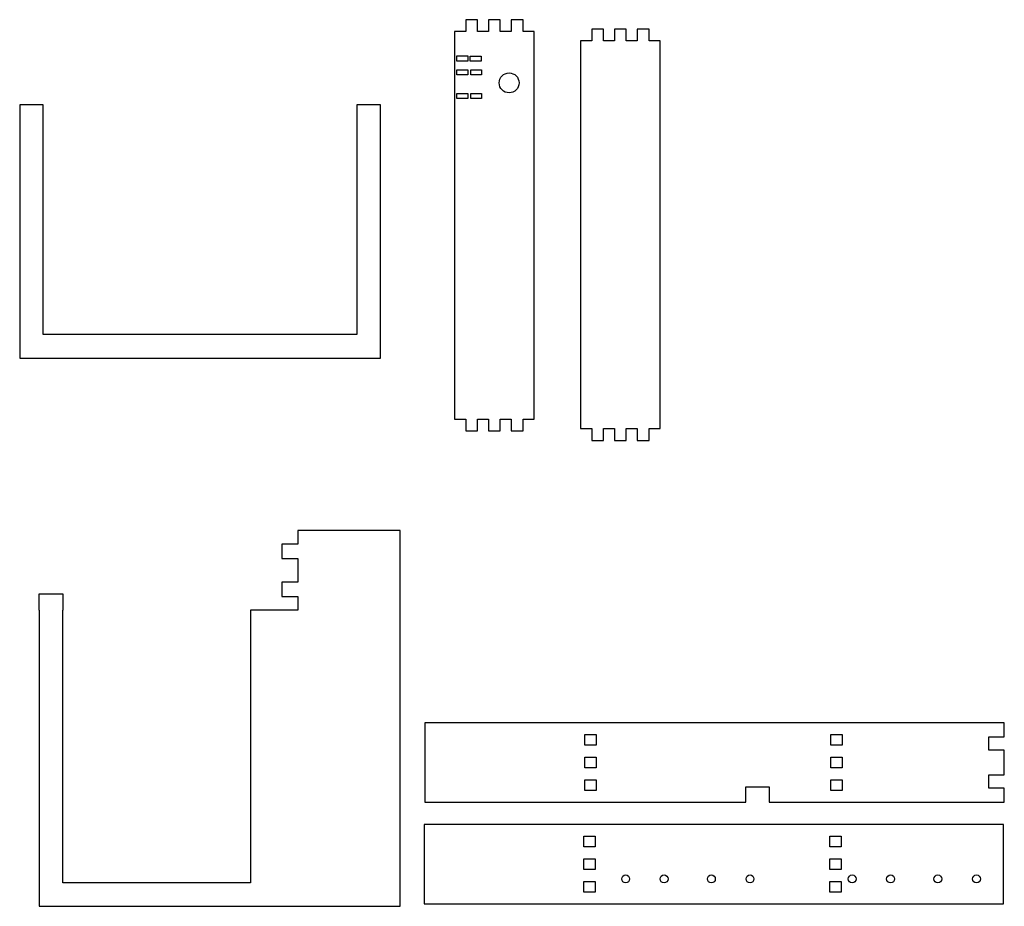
# Model space of a CAD drawing. Header units: millimetres. Extents: x -103 to 397, y -163 to 288.
import ezdxf

# ---------------------------------------------------------------- set-up
doc = ezdxf.new("R2010")
doc.units = ezdxf.units.MM

msp = doc.modelspace()

# ---------------------------------------------------------------- linework, layer by layer
for points in [[(118.2, 84.8), (123.85, 84.8), (123.85, 78.8), (129.87, 78.8), (129.87, 84.8), (135.39, 84.8), (135.39, 78.8), (141.41, 78.8), (141.41, 84.8), (146.93, 84.8), (146.93, 78.8), (152.95, 78.8), (152.95, 84.8), (158.6, 84.8), (158.6, 281.8), (152.95, 281.8), (152.95, 287.8), (146.93, 287.8), (146.93, 281.8), (141.41, 281.8), (141.41, 287.8), (135.39, 287.8), (135.39, 281.8), (129.87, 281.8), (129.87, 287.8), (123.85, 287.8), (123.85, 281.8), (118.2, 281.8)], [(222.6, 277.03), (216.95, 277.03), (216.95, 283.03), (210.93, 283.03), (210.93, 277.03), (205.41, 277.03), (205.41, 283.03), (199.39, 283.03), (199.39, 277.03), (193.87, 277.03), (193.87, 283.03), (187.85, 283.03), (187.85, 277.03), (182.2, 277.03), (182.2, 80.03), (187.85, 80.03), (187.85, 74.03), (193.87, 74.03), (193.87, 80.03), (199.39, 80.03), (199.39, 74.03), (205.41, 74.03), (205.41, 80.03), (210.93, 80.03), (210.93, 74.03), (216.95, 74.03), (216.95, 80.03), (222.6, 80.03)], [(124.9, 266.77), (119.4, 266.77), (119.4, 269.37), (124.9, 269.37)], [(131.68, 266.64), (126.18, 266.64), (126.18, 269.24), (131.68, 269.24)], [(124.9, 259.77), (119.4, 259.77), (119.4, 262.37), (124.9, 262.37)], [(131.9, 259.77), (126.4, 259.77), (126.4, 262.37), (131.9, 262.37)], [(124.9, 247.77), (119.4, 247.77), (119.4, 250.37), (124.9, 250.37)], [(131.9, 247.77), (126.4, 247.77), (126.4, 250.37), (131.9, 250.37)], [(-90.62, 127.75), (-90.62, 244.53), (-102.62, 244.53), (-102.62, 115.75), (80.64, 115.75), (80.64, 244.53), (68.64, 244.53), (68.64, 127.75)], [(38.54, -5.32), (38.54, -12.2), (14.58, -12.2), (14.58, -150.75), (-80.76, -150.75), (-80.76, -12.2), (-80.63, -12.2), (-80.63, -4.07), (-92.88, -4.07), (-92.88, -12.2), (-92.76, -12.2), (-92.76, -162.75), (90.5, -162.75), (90.5, 28.2), (38.54, 28.2), (38.54, 21.32), (30.41, 21.32), (30.41, 14.07), (38.54, 14.07), (38.54, 1.93), (30.41, 1.93), (30.41, -5.32)], [(277.93, -109.86), (397.35, -109.86), (397.35, -102.74), (389.47, -102.74), (389.47, -95.99), (397.35, -95.99), (397.35, -83.34), (389.47, -83.34), (389.47, -76.59), (397.35, -76.59), (397.35, -69.46), (103.17, -69.46), (103.17, -109.86), (266.18, -109.86), (266.18, -101.99), (277.93, -101.99)], [(184.3, -80.88), (184.3, -75.36), (190.05, -75.36), (190.05, -80.88)], [(309.3, -80.88), (309.3, -75.36), (315.05, -75.36), (315.05, -80.88)], [(184.3, -86.9), (190.05, -86.9), (190.05, -92.42), (184.3, -92.42)], [(309.3, -86.9), (315.05, -86.9), (315.05, -92.42), (309.3, -92.42)], [(184.3, -103.96), (184.3, -98.44), (190.05, -98.44), (190.05, -103.96)], [(309.3, -103.96), (309.3, -98.44), (315.05, -98.44), (315.05, -103.96)], [(102.69, -161.53), (396.86, -161.53), (396.86, -121.13), (102.69, -121.13)], [(189.56, -132.55), (183.81, -132.55), (183.81, -127.03), (189.56, -127.03)], [(314.56, -127.03), (314.56, -132.55), (308.81, -132.55), (308.81, -127.03)], [(189.56, -138.57), (189.56, -144.09), (183.81, -144.09), (183.81, -138.57)], [(308.81, -138.57), (314.56, -138.57), (314.56, -144.09), (308.81, -144.09)], [(189.56, -150.11), (189.56, -155.63), (183.81, -155.63), (183.81, -150.11)], [(314.56, -150.11), (314.56, -155.63), (308.81, -155.63), (308.81, -150.11)]]:
    msp.add_lwpolyline(points, close=True)
for centre, radius in [((145.9, 255.69), 5.05), ((205.08, -148.83), 2), ((224.6, -148.83), 2), ((248.6, -148.83), 2), ((268.22, -148.83), 2), ((320.08, -148.83), 2), ((339.6, -148.83), 2), ((363.6, -148.83), 2), ((383.22, -148.83), 2)]:
    msp.add_circle(centre, radius)

doc.saveas('drawing.dxf')
